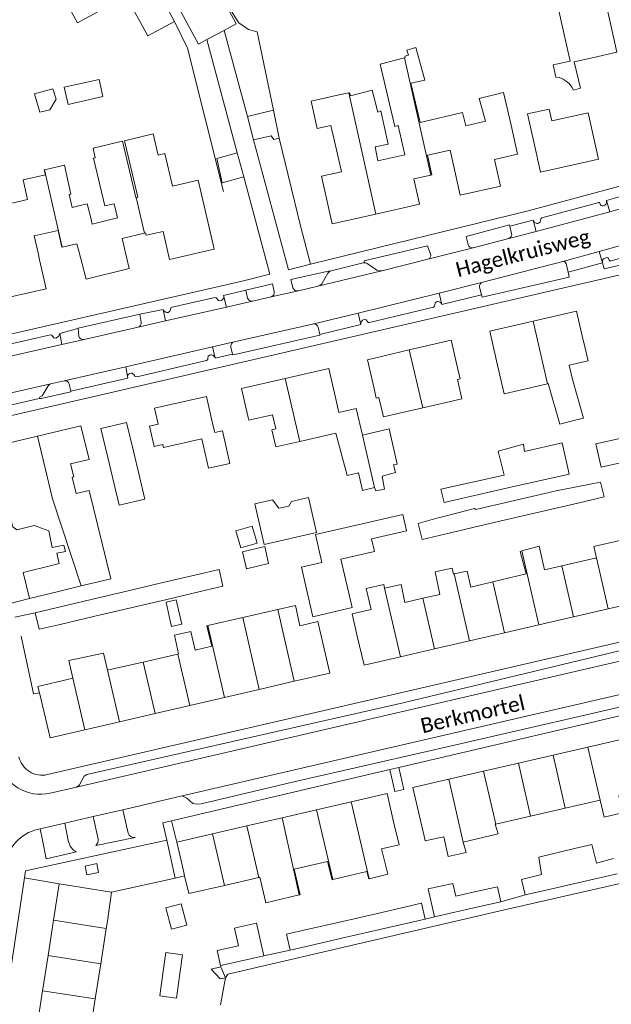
# Model space of a CAD drawing. Extents: x 177628 to 188968, y 384226 to 390673.
# Tile 182 of 256: x 184486 to 184586, y 384990 to 385155. Entities that reach past the tile are written whole.
import ezdxf

# ---------------------------------------------------------------- set-up
doc = ezdxf.new("R2010")
doc.units = 0
for name, color, linetype, lineweight in [('B01_D', 14, 'Continuous', 9), ('B01_F', 14, 'Continuous', 9), ('B01_T', 14, 'Continuous', 9), ('B02_D', 14, 'Continuous', 9), ('B02_F', 14, 'Continuous', 9), ('B02_T', 14, 'Continuous', 9), ('B07_D', 14, 'Continuous', 9), ('B11_F', 14, 'Continuous', 9), ('B11_S', 14, 'Continuous', 9), ('B14_F', 14, 'Continuous', 9), ('T01_F', 253, 'Continuous', 9), ('T01_T', 253, 'Continuous', 9), ('T04_F', 253, 'HAAG', 9), ('T05_F', 253, 'Continuous', 9), ('T22_D', 253, 'Continuous', 9), ('T22_F', 253, 'Continuous', 9), ('T22_T', 253, 'Continuous', 9), ('V00_F', 8, 'Continuous', 9), ('V00_T', 8, 'Continuous', 9), ('Z06', 7, 'Continuous', 9)]:
    doc.layers.add(name, color=color, linetype=linetype, lineweight=lineweight)
doc.styles.add('Legend', font='calibri.ttf')
doc.linetypes.add('HAAG', pattern='A,4,-1,[5,TOPOCAD.SHX,S=0.35,R=0,X=-0.35,Y=-0.35],-1', length=6)

msp = doc.modelspace()

# ---------------------------------------------------------------- linework, layer by layer
at = {"layer": 'B01_D', "linetype": 'Continuous'}
for points in [[(184493.473, 385164.837), (184491.795, 385163.923), (184493.552, 385160.699), (184493.04, 385160.42), (184496.11, 385154.773), (184504.274, 385159.212), (184507.9, 385152.544)], [(184582.568, 385136.603), (184581.903, 385139.615), (184575.781, 385138.261), (184575.339, 385140.259), (184571.709, 385139.457), (184572.808, 385134.459)], [(184502.807, 385121.97), (184498.571, 385120.922), (184498.255, 385122.2)], [(184495.994, 385117.609), (184496.264, 385116.589)], [(184489.727, 385114.925), (184489.467, 385116.095)], [(184581.161, 385101.045), (184581.077, 385101.394)], [(184566.52, 385097.961), (184567.81, 385092.409), (184575.085, 385094.092)], [(184578.706, 385097.224), (184579.21, 385095.046)], [(184558.062, 385090.944), (184560.692, 385091.556), (184559.934, 385094.813), (184560.386, 385094.918), (184560.012, 385096.543)], [(184575.085, 385094.092), (184575.185, 385094.115)], [(184545.931, 385093.297), (184546.304, 385091.698), (184546.755, 385091.803), (184547.517, 385088.531), (184554.105, 385090.058)], [(184543.959, 385085.467), (184542.923, 385089.947), (184540.01, 385089.273), (184539.435, 385091.784)], [(184524.798, 385088.44), (184524.906, 385087.981), (184528.863, 385088.889), (184529.407, 385086.525), (184528.764, 385086.377), (184529.435, 385083.473)], [(184510.423, 385083.901), (184510.539, 385083.391), (184516.997, 385084.854), (184518.119, 385079.903), (184521.701, 385080.715), (184520.463, 385086.177), (184519.152, 385085.88), (184518.861, 385087.168)], [(184583.291, 385064.856), (184577.458, 385063.506)], [(184577.458, 385063.506), (184574.55, 385062.833)], [(184571.487, 385062.124), (184565.855, 385060.821)], [(184543.113, 385051.687), (184542.249, 385055.41), (184545.429, 385056.145), (184544.616, 385059.659), (184547.558, 385060.348), (184547.699, 385059.737)], [(184562.864, 385060.059), (184562.162, 385059.897)], [(184551.11, 385057.34), (184554.141, 385058.041)], [(184554.141, 385058.041), (184556.953, 385058.692)], [(184533.467, 385053.413), (184536.499, 385054.114), (184537.39, 385050.275)], [(184515.883, 385049.347), (184518.653, 385049.987)], [(184512.981, 385048.676), (184507.151, 385047.328)], [(184513.051, 385048.692), (184512.981, 385048.676)], [(184507.151, 385047.328), (184503.346, 385046.448)], [(184494.619, 385044.428), (184495.303, 385044.588)], [(184578.057, 385022.785), (184572.222, 385021.434)], [(184583.893, 385024.137), (184578.057, 385022.785)], [(184553.585, 385021.412), (184554.338, 385018.09)], [(184572.222, 385021.434), (184566.388, 385020.083)], [(184566.388, 385020.083), (184566.276, 385020.057)], [(184501.116, 385003.784), (184500.924, 385002.554)], [(184500.924, 385002.554), (184500.002, 384996.634)], [(184500.002, 384996.634), (184499.079, 384990.715)], [(184499.079, 384990.715), (184498.157, 384984.795)]]:
    msp.add_lwpolyline(points, dxfattribs=at)
at = {"layer": 'B01_F', "linetype": 'Continuous'}
for points in [[(184568.956, 385137.555), (184567.681, 385143.049)], [(184512.809, 385127.497), (184512.068, 385127.321), (184510.757, 385132.786)], [(184493.545, 385117.057), (184493.469, 385117.04), (184492.841, 385119.83), (184488.831, 385118.927)], [(184495.994, 385117.609), (184493.545, 385117.057)], [(184495.303, 385044.588), (184494.613, 385047.589), (184500.482, 385048.796)]]:
    msp.add_lwpolyline(points, dxfattribs=at)
at = {"layer": 'B01_T', "linetype": 'Continuous'}
for points in [[(184497.871, 385166.891), (184499.554, 385163.765), (184501.014, 385164.504), (184501.832, 385163.018), (184506.593, 385165.608), (184512.375, 385154.977)], [(184512.375, 385154.977), (184507.9, 385152.544)], [(184539.765, 385132.656), (184538.674, 385137.522), (184536.376, 385137.007), (184535.346, 385141.602), (184540.268, 385142.704)], [(184568.956, 385137.555), (184570.055, 385132.677), (184566.153, 385131.798), (184567.168, 385127.291), (184560.409, 385125.768), (184558.702, 385133.375), (184554.887, 385132.52), (184555.63, 385129.202), (184555.469, 385129.166)], [(184582.568, 385136.603), (184583.63, 385131.813), (184573.874, 385129.65), (184572.808, 385134.459)], [(184540.428, 385129.698), (184539.765, 385132.656)], [(184546.235, 385122.609), (184538.906, 385120.967), (184537.116, 385128.956), (184540.428, 385129.698)], [(184555.469, 385129.166), (184552.605, 385128.524), (184553.561, 385124.25), (184546.235, 385122.609)], [(184517.715, 385122.554), (184519.063, 385116.718), (184511.577, 385115.001)], [(184507.331, 385119.394), (184503.623, 385118.493)], [(184511.577, 385115.001), (184510.509, 385119.687), (184507.64, 385119.082), (184507.548, 385119.447), (184507.331, 385119.394)], [(184496.264, 385116.589), (184497.545, 385111.646), (184504.805, 385113.45), (184503.623, 385118.493)], [(184484.921, 385108.729), (184490.819, 385110.049), (184489.727, 385114.925)], [(184581.077, 385101.394), (184579.944, 385106.283), (184572.656, 385104.594)], [(184572.656, 385104.594), (184565.374, 385102.906), (184566.52, 385097.961)], [(184560.012, 385096.543), (184558.877, 385101.418), (184551.84, 385099.78)], [(184551.84, 385099.78), (184544.804, 385098.142), (184545.931, 385093.297)], [(184539.435, 385091.784), (184538.305, 385096.664), (184530.989, 385094.97)], [(184530.989, 385094.97), (184523.678, 385093.277), (184524.798, 385088.44)], [(184509.65, 385087.33), (184509.045, 385089.998), (184517.77, 385091.976), (184518.861, 385087.168)], [(184498.03, 385081.363), (184496.678, 385087.039), (184489.359, 385085.297)], [(184489.359, 385085.297), (184482.039, 385083.555), (184482.74, 385080.612)], [(184488.02, 385058.01), (184486.957, 385062.399), (184491.928, 385063.603)], [(184492.899, 385059.192), (184488.02, 385058.01)], [(184585.269, 385056.288), (184591.103, 385057.635)], [(184579.435, 385054.941), (184585.269, 385056.288)], [(184573.601, 385053.594), (184579.435, 385054.941)], [(184567.83, 385052.262), (184573.601, 385053.594)], [(184543.113, 385051.687), (184544.238, 385046.815), (184550.355, 385048.227)], [(184556.1, 385049.554), (184561.978, 385050.911)], [(184561.978, 385050.911), (184567.83, 385052.262)], [(184532.527, 385044.096), (184538.5, 385045.48), (184537.39, 385050.275)], [(184550.355, 385048.227), (184556.1, 385049.554)], [(184494.619, 385044.428), (184489.445, 385043.205), (184489.688, 385042.177)], [(184520.815, 385041.382), (184526.645, 385042.733)], [(184526.645, 385042.733), (184532.527, 385044.096)], [(184489.688, 385042.177), (184491.482, 385034.585), (184497.338, 385035.942)], [(184514.985, 385040.031), (184520.815, 385041.382)], [(184509.154, 385038.68), (184514.985, 385040.031)], [(184503.148, 385037.288), (184509.154, 385038.68)], [(184497.338, 385035.942), (184503.148, 385037.288)], [(184581.842, 385033.032), (184587.678, 385034.376)], [(184576.006, 385031.688), (184581.842, 385033.032)], [(184570.17, 385030.344), (184576.006, 385031.688)], [(184564.34, 385029.001), (184570.17, 385030.344)], [(184558.499, 385027.656), (184564.34, 385029.001)], [(184553.585, 385021.412), (184552.466, 385026.266), (184558.499, 385027.656)], [(184542.089, 385023.857), (184548.109, 385025.257), (184549.217, 385020.494)], [(184536.264, 385022.502), (184542.089, 385023.857)], [(184524.552, 385019.778), (184530.493, 385021.16)], [(184530.493, 385021.16), (184536.264, 385022.502)], [(184518.787, 385018.437), (184524.552, 385019.778)], [(184549.217, 385020.494), (184550.118, 385016.619), (184547.201, 385015.941)], [(184518.787, 385018.437), (184512.767, 385017.037)], [(184512.767, 385017.037), (184513.887, 385012.222)], [(184532.485, 385012.518), (184538.115, 385013.827)], [(184513.887, 385012.222), (184514.082, 385011.382)], [(184514.082, 385011.382), (184514.776, 385008.399), (184520.796, 385009.799)], [(184526.561, 385011.14), (184526.71, 385011.175)], [(184492.072, 385003.934), (184493.026, 385010.055)], [(184493.026, 385010.055), (184501.833, 385008.675)], [(184520.796, 385009.799), (184526.561, 385011.14)], [(184501.833, 385008.675), (184501.116, 385003.784)], [(184492.072, 385003.934), (184491.149, 384998.014)], [(184491.149, 384998.014), (184490.227, 384992.094)], [(184490.227, 384992.094), (184489.304, 384986.174)]]:
    msp.add_lwpolyline(points, dxfattribs=at)
at = {"layer": 'B02_D', "linetype": 'Continuous'}
for points in [[(184578.855, 385148.306), (184576.773, 385157.765), (184580.65, 385158.619)], [(184580.65, 385158.619), (184584.581, 385159.484), (184586.714, 385149.797), (184582.843, 385148.945)], [(184582.843, 385148.945), (184579.551, 385148.22)], [(184549.17, 385080.449), (184549.835, 385080.604), (184548.469, 385086.51), (184543.959, 385085.467)]]:
    msp.add_lwpolyline(points, dxfattribs=at)
at = {"layer": 'B02_F', "linetype": 'Continuous'}
for points in [[(184580.593, 385143.778), (184579.551, 385148.22)], [(184571.015, 385083.943), (184566.779, 385082.78)], [(184519.876, 385062.898), (184516.039, 385061.992)], [(184516.039, 385061.992), (184510.213, 385060.617)], [(184504.391, 385059.242), (184498.39, 385057.825)], [(184510.213, 385060.617), (184504.391, 385059.242)], [(184498.39, 385057.825), (184492.514, 385056.438)], [(184492.514, 385056.438), (184488.998, 385055.608)], [(184488.998, 385055.608), (184489.653, 385052.83)], [(184586.749, 385011.75), (184580.909, 385010.407)], [(184566.646, 385009.546), (184567.213, 385007.049)], [(184571.31, 385008.199), (184570.685, 385010.758)], [(184580.909, 385010.407), (184575.071, 385009.064)], [(184556.072, 385004.52), (184555.013, 385009.184)], [(184575.071, 385009.064), (184571.31, 385008.199)], [(184510.932, 385005.995), (184513.509, 385006.67), (184514.446, 385003.096)], [(184553.905, 385006.78), (184554.519, 385004.097)], [(184567.213, 385007.049), (184563.395, 385006.182)], [(184563.395, 385006.182), (184556.072, 385004.52)], [(184526.178, 385003.425), (184527.4, 384997.942)], [(184554.519, 385004.097), (184547.135, 385002.406)], [(184531.833, 384998.902), (184531.219, 385001.585)], [(184547.135, 385002.406), (184541.262, 385001.061)], [(184535.247, 384999.684), (184531.833, 384998.902)], [(184541.262, 385001.061), (184535.247, 384999.684)], [(184520.135, 384996.324), (184519.575, 384998.835)], [(184527.4, 384997.942), (184524.435, 384997.282)], [(184524.435, 384997.282), (184520.135, 384996.324)]]:
    msp.add_lwpolyline(points, dxfattribs=at)
at = {"layer": 'B02_T', "linetype": 'Continuous'}
for points in [[(184501.198, 385081.728), (184500.044, 385086.57), (184504.333, 385087.592), (184505.48, 385082.779)], [(184501.198, 385081.728), (184503.116, 385073.681), (184507.405, 385074.703), (184505.48, 385082.779)], [(184542.251, 385056.47), (184539.183, 385055.759)], [(184539.183, 385055.759), (184535.632, 385054.937)], [(184499.653, 385011.963), (184499.329, 385013.447), (184497.367, 385013.018), (184497.689, 385011.546), (184499.653, 385011.963)]]:
    msp.add_lwpolyline(points, dxfattribs=at)
at = {"layer": 'B07_D', "linetype": 'Continuous'}
for points in [[(184551.014, 385148.896), (184555.469, 385129.166)], [(184541.672, 385142.989), (184546.235, 385122.609)], [(184490.552, 385130.067), (184493.545, 385117.057)], [(184505.977, 385125.403), (184507.331, 385119.394)], [(184572.656, 385104.594), (184575.085, 385094.092)], [(184551.84, 385099.78), (184554.105, 385090.058)], [(184530.989, 385094.97), (184533.434, 385084.399)], [(184489.359, 385085.297), (184491.869, 385074.771), (184496.69, 385060.11)], [(184543.959, 385085.467), (184546.022, 385076.674)], [(184573.601, 385053.594), (184570.74, 385065.989)], [(184585.269, 385056.288), (184583.291, 385064.856)], [(184579.435, 385054.941), (184577.458, 385063.506)], [(184559.386, 385062.143), (184561.978, 385050.911)], [(184565.855, 385060.821), (184567.83, 385052.262)], [(184547.699, 385059.737), (184550.355, 385048.227)], [(184556.1, 385049.554), (184554.141, 385058.041)], [(184529.736, 385056.142), (184532.527, 385044.096)], [(184526.645, 385042.733), (184523.85, 385054.798)], [(184520.815, 385041.382), (184518.015, 385053.466)], [(184514.985, 385040.031), (184512.981, 385048.676)], [(184501.144, 385045.939), (184503.148, 385037.288)], [(184509.154, 385038.68), (184507.151, 385047.328)], [(184495.303, 385044.588), (184497.338, 385035.942)], [(184583.893, 385024.137), (184581.842, 385033.032)], [(184578.057, 385022.785), (184576.006, 385031.688)], [(184572.222, 385021.434), (184570.17, 385030.344)], [(184564.34, 385029.001), (184566.388, 385020.083)], [(184558.499, 385027.656), (184560.917, 385017.051)], [(184545.099, 385010.914), (184542.089, 385023.857)], [(184530.493, 385021.16), (184533.367, 385008.179)], [(184538.993, 385010.766), (184536.264, 385022.502)], [(184524.552, 385019.778), (184526.561, 385011.14)], [(184520.796, 385009.799), (184518.787, 385018.437)], [(184500.924, 385002.554), (184492.072, 385003.934)], [(184500.002, 384996.634), (184491.149, 384998.014)], [(184499.079, 384990.715), (184490.227, 384992.094)]]:
    msp.add_lwpolyline(points, dxfattribs=at)
at = {"layer": 'B11_F', "linetype": 'Continuous'}
for points in [[(184575.185, 385094.115), (184577.129, 385087.301)], [(184579.024, 385087.8), (184581.103, 385088.312), (184579.21, 385095.046)], [(184579.024, 385087.8), (184577.129, 385087.301)], [(184554.338, 385018.09), (184554.524, 385017.284), (184557.623, 385017.958), (184558.37, 385014.647)], [(184558.37, 385014.647), (184561.398, 385015.315), (184560.917, 385017.051)]]:
    msp.add_lwpolyline(points, dxfattribs=at)
at = {"layer": 'B11_S', "linetype": 'Continuous'}
for points in [[(184551.014, 385148.896), (184551.167, 385148.937), (184551.118, 385149.127), (184551.695, 385149.315), (184551.415, 385150.149), (184552.953, 385150.605), (184554.473, 385145.127), (184552.125, 385144.61), (184553.699, 385137.98), (184560.803, 385139.704), (184561.355, 385137.437), (184564.659, 385138.2), (184563.589, 385142.026), (184567.681, 385143.049)], [(184541.672, 385142.989), (184541.783, 385143.012), (184541.945, 385142.477), (184545.616, 385143.442), (184546.534, 385139.751), (184547.064, 385139.935), (184548.294, 385134.363), (184546.122, 385133.904), (184546.557, 385131.565), (184551.121, 385132.593), (184549.984, 385137.495), (184549.403, 385137.313), (184546.952, 385147.812), (184551.014, 385148.896)], [(184540.268, 385142.704), (184541.672, 385142.989)], [(184509.64, 385132.52), (184508.792, 385136.082), (184503.973, 385134.935), (184504.821, 385131.373)], [(184505.977, 385125.403), (184505.893, 385125.383), (184503.638, 385134.878), (184498.71, 385133.705), (184499.09, 385132.087), (184498.776, 385132.012), (184500.686, 385123.988), (184502.248, 385124.36), (184502.807, 385121.97)], [(184510.757, 385132.786), (184509.64, 385132.52)], [(184498.255, 385122.2), (184497.732, 385124.315), (184495.174, 385123.739), (184494.685, 385125.91), (184494.99, 385125.978), (184493.9, 385130.82), (184490.552, 385130.067)], [(184504.821, 385131.373), (184506.233, 385125.464), (184505.977, 385125.403)], [(184490.552, 385130.067), (184490.5, 385130.055), (184490.696, 385129.181), (184486.955, 385128.339), (184487.696, 385125.049), (184481.621, 385123.681), (184482.104, 385121.533), (184482.058, 385121.523)], [(184512.809, 385127.497), (184516.384, 385128.322), (184517.715, 385122.554)], [(184489.467, 385116.095), (184488.831, 385118.927)], [(184578.706, 385097.224), (184581.874, 385097.955), (184581.161, 385101.045)], [(184554.105, 385090.058), (184558.062, 385090.944)], [(184510.423, 385083.901), (184508.999, 385083.561), (184508.182, 385086.979), (184509.65, 385087.33)], [(184546.022, 385076.674), (184543.986, 385076.178), (184543.294, 385079.109), (184541.433, 385078.666), (184539.483, 385085.784), (184533.434, 385084.399)], [(184529.435, 385083.473), (184533.434, 385084.399)], [(184498.03, 385081.363), (184494.932, 385080.617), (184495.483, 385078.452), (184495.18, 385078.392), (184495.861, 385075.65), (184498.05, 385076.177), (184501.691, 385061.322), (184496.69, 385060.11)], [(184484.469, 385073.011), (184485.216, 385070.055), (184485.889, 385069.555), (184488.823, 385070.289), (184491.272, 385069.4), (184491.859, 385066.566), (184493.822, 385066.975), (184494.09, 385065.925), (184492.637, 385065.621), (184493.018, 385063.874), (184491.928, 385063.603)], [(184583.291, 385064.856), (184582.877, 385066.764), (184588.694, 385068.068)], [(184570.74, 385065.989), (184570.5, 385065.924), (184571.487, 385062.124)], [(184574.55, 385062.833), (184573.659, 385066.781), (184570.74, 385065.989)], [(184559.386, 385062.143), (184559.259, 385062.118), (184559.026, 385063.128), (184556.2, 385062.492), (184556.953, 385058.692)], [(184562.162, 385059.897), (184561.563, 385062.576), (184559.386, 385062.143)], [(184562.864, 385060.059), (184565.855, 385060.821)], [(184496.69, 385060.11), (184492.899, 385059.192)], [(184547.699, 385059.737), (184550.504, 385060.355), (184551.11, 385057.34)], [(184529.736, 385056.142), (184523.85, 385054.798)], [(184533.467, 385053.413), (184532.699, 385056.818), (184529.736, 385056.142)], [(184523.85, 385054.798), (184518.015, 385053.466)], [(184518.015, 385053.466), (184517.855, 385053.429), (184518.653, 385049.987)], [(184515.883, 385049.347), (184515.165, 385052.462), (184512.379, 385051.865), (184513.051, 385048.692)], [(184500.482, 385048.796), (184501.144, 385045.939)], [(184501.144, 385045.939), (184503.346, 385046.448)], [(184583.893, 385024.137), (184584.611, 385021.242), (184587.61, 385021.962), (184587.059, 385024.871)], [(184560.917, 385017.051), (184566.778, 385018.479), (184566.276, 385020.057)], [(184547.201, 385015.941), (184548.229, 385011.666), (184545.099, 385010.914)], [(184538.993, 385010.766), (184538.859, 385010.734), (184538.115, 385013.827)], [(184526.71, 385011.175), (184527.73, 385006.849), (184533.367, 385008.179)], [(184533.367, 385008.179), (184533.501, 385008.211), (184532.485, 385012.518)], [(184545.099, 385010.914), (184545.026, 385010.896), (184544.726, 385012.145), (184538.993, 385010.766)]]:
    msp.add_lwpolyline(points, dxfattribs=at)
at = {"layer": 'B14_F', "linetype": 'Continuous'}
for points in [[(184578.855, 385148.306), (184576.026, 385147.677), (184576.464, 385145.594), (184577.005, 385145.54), (184577.702, 385145.278), (184578.229, 385144.961), (184578.736, 385144.581), (184579.172, 385143.946), (184579.439, 385143.434), (184580.593, 385143.778)], [(184500.351, 385142.347), (184499.71, 385145.221), (184493.884, 385143.923), (184494.525, 385141.049), (184500.351, 385142.347)], [(184491.468, 385140.147), (184489.755, 385139.735), (184488.891, 385142.819), (184491.976, 385143.683), (184492.486, 385141.947), (184491.468, 385140.147)], [(184568.419, 385076.593), (184578.695, 385078.928), (184577.545, 385084.148), (184571.23, 385082.698), (184571.015, 385083.943)], [(184587.998, 385085.036), (184583.214, 385083.998), (184584.063, 385080.099), (184588.847, 385081.137), (184587.998, 385085.036)], [(184566.779, 385082.78), (184567.802, 385078.71)], [(184549.17, 385080.449), (184549.516, 385079.158), (184547.301, 385078.559), (184547.664, 385076.393), (184546.219, 385076.073), (184546.022, 385076.674)], [(184567.802, 385078.71), (184557.164, 385076.373), (184557.683, 385074.154), (184568.419, 385076.593)], [(184581.12, 385074.27), (184584.606, 385075.085), (184583.975, 385077.545), (184580.516, 385076.877)], [(184580.516, 385076.877), (184576.534, 385076.108), (184574.638, 385075.666)], [(184536.232, 385069.074), (184527.434, 385067.076), (184525.885, 385073.899), (184528.882, 385074.58), (184529.908, 385073.199), (184531.605, 385073.513), (184532.029, 385074.307), (184534.896, 385074.958), (184536.232, 385069.074)], [(184568.82, 385074.309), (184563.053, 385072.965)], [(184574.638, 385075.666), (184568.82, 385074.309)], [(184575.278, 385072.904), (184581.12, 385074.27)], [(184563.053, 385072.965), (184563.042, 385072.962), (184562.801, 385073.12), (184557.186, 385071.675)], [(184569.458, 385071.544), (184575.278, 385072.904)], [(184537.169, 385064.056), (184536.085, 385068.748), (184545.135, 385070.839)], [(184545.135, 385070.839), (184550.763, 385072.14), (184551.399, 385069.388), (184545.77, 385068.087)], [(184557.186, 385071.675), (184556.865, 385071.592), (184553.349, 385070.614)], [(184563.692, 385070.196), (184569.458, 385071.544)], [(184522.69, 385069.369), (184525.453, 385070.17), (184526.286, 385067.299), (184523.523, 385066.498), (184522.69, 385069.369)], [(184553.349, 385070.614), (184554.02, 385067.935), (184557.843, 385068.829)], [(184557.843, 385068.829), (184563.692, 385070.196)], [(184545.77, 385068.087), (184545.519, 385068.029), (184546.007, 385065.918), (184540.369, 385064.615), (184542.251, 385056.47)], [(184523.806, 385065.826), (184524.488, 385062.983), (184528.212, 385063.867), (184527.598, 385066.723), (184523.806, 385065.826)], [(184516.697, 385059.155), (184520.542, 385060.058), (184519.876, 385062.898)], [(184535.632, 385054.937), (184533.71, 385063.256), (184537.169, 385064.056)], [(184505.04, 385056.441), (184509.672, 385057.528)], [(184509.672, 385057.528), (184510.889, 385057.792)], [(184510.889, 385057.792), (184516.697, 385059.155)], [(184511.669, 385054.261), (184511.901, 385053.274), (184513.622, 385053.678), (184512.661, 385057.774), (184510.986, 385057.381)], [(184499.037, 385055.032), (184505.04, 385056.441)], [(184511.669, 385054.261), (184510.986, 385057.381)], [(184493.169, 385053.655), (184499.037, 385055.032)], [(184489.653, 385052.83), (184493.169, 385053.655)], [(184586.163, 385014.292), (184583.291, 385013.549), (184582.505, 385016.671), (184579.626, 385015.975)], [(184579.626, 385015.975), (184573.589, 385014.515), (184574.079, 385011.597)], [(184574.079, 385011.597), (184570.685, 385010.758)], [(184555.013, 385009.184), (184559.154, 385010.124), (184559.646, 385007.957), (184562.826, 385008.679)], [(184562.826, 385008.679), (184566.646, 385009.546)], [(184546.509, 385005.086), (184553.905, 385006.78)], [(184510.932, 385005.995), (184511.869, 385002.421), (184514.446, 385003.096)], [(184540.639, 385003.742), (184546.509, 385005.086)], [(184526.178, 385003.425), (184523.163, 385002.753)], [(184534.652, 385002.371), (184540.639, 385003.742)], [(184523.163, 385002.753), (184522.463, 385002.597), (184523.124, 384999.626), (184519.575, 384998.835)], [(184531.219, 385001.585), (184534.652, 385002.371)], [(184513.757, 384998.135), (184510.94, 384998.532), (184510.441, 384994.993)], [(184513.252, 384994.557), (184513.757, 384998.135)], [(184510.441, 384994.993), (184509.91, 384991.23), (184512.727, 384990.833), (184513.252, 384994.557)]]:
    msp.add_lwpolyline(points, dxfattribs=at)
at = {"layer": 'T01_F', "linetype": 'Continuous'}
msp.add_lwpolyline([(184520.144, 384989.717), (184520.943, 384994.258)], dxfattribs=at)
at = {"layer": 'T01_T', "linetype": 'Continuous'}
msp.add_lwpolyline([(184567.213, 385007.049), (184571.31, 385008.199)], dxfattribs=at)
at = {"layer": 'T04_F', "linetype": 'HAAG'}
for points in [[(184526.291, 385153.264), (184524.833, 385153.646), (184523.221, 385154.747), (184522.091, 385156.489), (184518.316, 385163.936)], [(184529.043, 385140.085), (184526.291, 385153.264)], [(184535.228, 385114.168), (184533.586, 385120.662), (184530.001, 385135.389)], [(184487.205, 385011.046), (184493.026, 385010.055)]]:
    msp.add_lwpolyline(points, dxfattribs=at)
at = {"layer": 'T05_F', "linetype": 'Continuous'}
for points in [[(184520.641, 385126.396), (184514.599, 385150.473), (184512.375, 385154.977)], [(184488.02, 385058.01), (184480.565, 385056.121)], [(184489.688, 385042.177), (184488.723, 385041.975), (184486.633, 385051.691)], [(184512.51, 385011.028), (184501.833, 385008.675)], [(184527.4, 384997.942), (184531.833, 384998.902)], [(184520.943, 384994.258), (184520.053, 384994.068)]]:
    msp.add_lwpolyline(points, dxfattribs=at)
at = {"layer": 'T22_D', "linetype": 'Continuous'}
for points in [[(184556.072, 385004.52), (184554.519, 385004.097)], [(184520.135, 384996.324), (184520.178, 384996.129)], [(184520.178, 384996.129), (184520.943, 384994.258)]]:
    msp.add_lwpolyline(points, dxfattribs=at)
at = {"layer": 'T22_F', "linetype": 'Continuous'}
for points in [[(184530.001, 385135.389), (184529.043, 385140.085)], [(184520.397, 385127.836), (184519.535, 385131.975)], [(184549.435, 385025.565), (184550.923, 385025.911)], [(184512.51, 385011.028), (184514.082, 385011.382)], [(184520.053, 384994.068), (184518.567, 384995.716)]]:
    msp.add_lwpolyline(points, dxfattribs=at)
at = {"layer": 'T22_T', "linetype": 'Continuous'}
msp.add_lwpolyline([(184511.889, 385020.666), (184510.43, 385020.325)], dxfattribs=at)
at = {"layer": 'V00_F', "linetype": 'Continuous'}
for points in [[(184524.635, 385138.982), (184529.043, 385140.085)], [(184530.001, 385135.389), (184529.108, 385135.161), (184528.636, 385135.764), (184525.682, 385135.086)], [(184522.949, 385132.904), (184519.535, 385131.975)], [(184524.023, 385128.897), (184520.397, 385127.836)], [(184495.917, 385026.317), (184496.201, 385026.472), (184496.408, 385026.7), (184497.226, 385028.164), (184497.664, 385028.421), (184550.792, 385040.49), (184602.491, 385052.918), (184602.714, 385052.835), (184603.149, 385051.151)], [(184597.63, 385042.15), (184554.798, 385032.309), (184533.153, 385027.372), (184516.851, 385023.476)], [(184516.851, 385023.476), (184516.15, 385023.421), (184515.491, 385023.573), (184514.475, 385024.475), (184513.704, 385024.828)], [(184498.741, 385021.364), (184499.586, 385017.532)], [(184504.637, 385018.583), (184503.701, 385022.512)], [(184494.868, 385016.395), (184494.552, 385017.325), (184493.948, 385020.254)], [(184511.083, 385017.405), (184510.43, 385020.325)], [(184512.767, 385017.037), (184511.889, 385020.666)], [(184490.202, 385017.367), (184489.802, 385019.294)], [(184499.187, 385016.504), (184505.765, 385017.844)], [(184487.383, 385012.218), (184511.083, 385017.405)], [(184490.202, 385017.367), (184490.826, 385014.259), (184495.952, 385015.443)], [(184512.51, 385011.028), (184511.083, 385017.405)], [(184604.977, 385014.167), (184567.83, 385005.694), (184521.38, 384994.868), (184520.943, 384994.258)], [(184520.178, 384996.129), (184518.567, 384995.716)]]:
    msp.add_lwpolyline(points, dxfattribs=at)
at = {"layer": 'V00_F', "linetype": 'Continuous', "extrusion": (0, 0, -1)}
for centre, radius, start, end in [((-184505.583, 385018.796), 0.97, 259.17661, 347.28436), ((-184496.661, 385017.343), 2.028, 290.45251, 332.12855), ((-184498.26, 385017.455), 1.328, 176.68223, 225.74345)]:
    msp.add_arc(centre, radius, start, end, dxfattribs=at)
at = {"layer": 'V00_T', "linetype": 'Continuous'}
for points in [[(184520.74, 385153.48), (184522.75, 385154.58), (184507.05, 385183.76), (184514.72, 385187.92), (184509.02, 385198.51)], [(184517.84, 385151.96), (184516.41, 385151.18), (184507.15, 385168.35), (184505.66, 385167.56), (184504.01, 385170.59)], [(184707.39, 385151.908), (184608.86, 385117.37), (184479.922, 385087.599)], [(184517.84, 385151.96), (184520.74, 385153.48)], [(184522.949, 385132.904), (184517.84, 385151.96)], [(184524.635, 385138.982), (184520.74, 385153.48)], [(184639.39, 385144.079), (184604.58, 385132.69), (184590.76, 385128.27), (184571.83, 385123.15), (184535.228, 385114.168)], [(184525.682, 385135.086), (184524.635, 385138.982)], [(184535.228, 385114.168), (184531.545, 385113.264), (184525.682, 385135.086)], [(184524.023, 385128.897), (184522.949, 385132.904)], [(184524.023, 385128.897), (184528.422, 385112.49), (184523.75, 385111.34), (184338.675, 385068.996), (184323.98, 385065.552), (184319.405, 385068.345), (184317.11, 385078.09), (184316.587, 385080.159), (184315.987, 385082.207)], [(184590.888, 385126.585), (184584.983, 385124.898)], [(184583.529, 385124.514), (184574.139, 385121.969)], [(184585.523, 385123.005), (184584.983, 385124.898)], [(184591.375, 385124.655), (184585.523, 385123.005)], [(184585.523, 385123.005), (184573.155, 385119.664)], [(184568.728, 385120.563), (184568.664, 385120.782), (184561.41, 385118.834), (184561.715, 385117.488)], [(184572.681, 385121.584), (184568.728, 385120.563)], [(184569.046, 385119.356), (184568.728, 385120.563)], [(184572.681, 385121.584), (184573.155, 385119.664)], [(184573.902, 385121.594), (184573.837, 385121.263), (184573.561, 385121.069)], [(184574.139, 385121.969), (184573.934, 385121.836), (184573.902, 385121.594)], [(184573.155, 385119.664), (184568.583, 385118.521)], [(184597.935, 385120.281), (184583.742, 385116.314)], [(184555.433, 385115.877), (184554.915, 385117.285), (184544.27, 385114.739), (184544.343, 385114.424)], [(184568.583, 385118.521), (184562.56, 385116.951)], [(184598.486, 385118.406), (184598.934, 385116.704), (184584.608, 385113.397), (184584.289, 385114.421)], [(184597.043, 385117.955), (184585.771, 385114.76)], [(184562.56, 385116.951), (184554.986, 385115.017)], [(184583.742, 385116.314), (184577.636, 385114.638)], [(184584.289, 385114.421), (184583.742, 385116.314)], [(184544.343, 385114.424), (184544.088, 385114.394), (184538.737, 385113.051)], [(184544.343, 385114.424), (184544.559, 385114.399), (184544.773, 385114.312), (184546.418, 385113.188), (184546.805, 385113.071), (184547.208, 385113.094)], [(184547.208, 385113.094), (184554.986, 385115.017)], [(184577.636, 385114.638), (184564.177, 385111.171)], [(184577.636, 385114.638), (184577.985, 385114.601), (184578.203, 385114.327)], [(184578.203, 385114.327), (184578.523, 385112.863)], [(184584.289, 385114.421), (184578.523, 385112.863)], [(184538.737, 385113.051), (184538.255, 385113.044), (184531.948, 385111.594), (184532.273, 385110.209)], [(184547.208, 385113.094), (184536.506, 385110.468)], [(184538.737, 385113.051), (184538.394, 385112.916), (184538.133, 385112.656), (184537.147, 385110.915), (184536.865, 385110.636), (184536.506, 385110.468)], [(184578.523, 385112.863), (184578.714, 385112.026), (184564.074, 385108.635), (184563.958, 385109.053)], [(184529.149, 385109.595), (184528.851, 385110.862), (184524.361, 385109.811)], [(184536.506, 385110.468), (184533.206, 385109.725)], [(184564.177, 385111.171), (184556.849, 385109.327)], [(184524.361, 385109.811), (184520.648, 385108.93)], [(184521.129, 385106.963), (184520.648, 385108.93)], [(184524.361, 385109.811), (184524.688, 385108.504)], [(184533.206, 385109.725), (184528.661, 385108.725)], [(184556.849, 385109.327), (184543.255, 385105.976)], [(184556.849, 385109.327), (184557.333, 385107.402)], [(184563.958, 385109.053), (184557.333, 385107.402)], [(184563.958, 385109.053), (184563.664, 385110.307)], [(184519.184, 385108.591), (184511.977, 385106.962)], [(184519.554, 385108.356), (184519.415, 385108.546), (184519.184, 385108.591)], [(184520.103, 385108.047), (184519.77, 385108.098), (184519.554, 385108.356)], [(184525.502, 385107.969), (184521.129, 385106.963)], [(184528.661, 385108.725), (184525.502, 385107.969)], [(184556.114, 385107.378), (184556.094, 385107.132), (184555.899, 385106.981)], [(184556.441, 385107.879), (184556.174, 385107.696), (184556.114, 385107.378)], [(184506.547, 385105.783), (184496.202, 385103.462)], [(184510.481, 385106.592), (184506.547, 385105.783)], [(184506.801, 385104.464), (184506.547, 385105.783)], [(184510.481, 385106.592), (184510.87, 385104.644)], [(184521.129, 385106.963), (184510.87, 385104.644)], [(184511.711, 385106.601), (184511.638, 385106.267), (184511.348, 385106.086)], [(184511.977, 385106.962), (184511.773, 385106.834), (184511.711, 385106.601)], [(184543.255, 385105.976), (184535.603, 385104.13)], [(184543.702, 385104.044), (184543.255, 385105.976)], [(184555.899, 385106.981), (184545.16, 385104.391)], [(184510.87, 385104.644), (184506.283, 385103.618)], [(184535.603, 385104.13), (184522.434, 385101.123)], [(184543.702, 385104.044), (184536.805, 385102.383)], [(184544.781, 385104.602), (184544.583, 385104.865), (184544.255, 385104.9)], [(184545.16, 385104.391), (184544.926, 385104.416), (184544.781, 385104.602)], [(184491.535, 385102.32), (184483.188, 385100.426)], [(184491.924, 385102.077), (184491.774, 385102.269), (184491.535, 385102.32)], [(184493.103, 385102.546), (184492.906, 385102.024), (184492.443, 385101.747), (184492.104, 385101.827), (184491.924, 385102.077)], [(184496.202, 385103.462), (184495.924, 385103.308), (184493.103, 385102.546)], [(184493.488, 385100.697), (184493.103, 385102.546)], [(184496.202, 385103.462), (184496.307, 385102.101)], [(184497.208, 385101.547), (184506.283, 385103.618)], [(184536.805, 385102.383), (184536.818, 385102.277), (184522.514, 385098.995)], [(184536.531, 385103.582), (184536.805, 385102.383)], [(184493.488, 385100.697), (184482.11, 385098.127)], [(184497.208, 385101.547), (184493.488, 385100.697)], [(184522.434, 385101.123), (184518.774, 385100.3)], [(184518.774, 385100.3), (184504.199, 385096.965)], [(184518.348, 385098.915), (184518.076, 385098.708), (184518.018, 385098.372)], [(184518.774, 385100.3), (184519.248, 385098.373)], [(184522.123, 385099.048), (184519.248, 385098.373)], [(184522.123, 385099.048), (184521.85, 385100.232)], [(184522.165, 385098.938), (184522.123, 385099.048)], [(184522.514, 385098.995), (184522.165, 385098.938)], [(184517.799, 385098.006), (184506.057, 385095.274)], [(184518.018, 385098.372), (184517.981, 385098.146), (184517.799, 385098.006)], [(184504.199, 385096.965), (184493.848, 385094.607)], [(184504.517, 385095.309), (184504.199, 385096.965)], [(184506.057, 385095.274), (184505.72, 385095.36), (184505.551, 385095.663)], [(184491.814, 385094.163), (184478.541, 385091.123)], [(184490.155, 385092.046), (184491.157, 385093.724), (184491.446, 385094.003), (184491.814, 385094.163)], [(184491.814, 385094.163), (184493.848, 385094.607)], [(184494.676, 385094.07), (184494.949, 385092.836)], [(184494.949, 385092.836), (184504.568, 385095.045), (184504.517, 385095.309)], [(184494.949, 385092.836), (184494.958, 385092.713), (184490.005, 385091.612), (184489.628, 385091.642)], [(184489.628, 385091.642), (184481.343, 385089.693), (184480.97, 385089.534), (184480.694, 385089.472)], [(184490.155, 385092.046), (184489.828, 385091.927), (184489.628, 385091.642)], [(184485.54, 385054.85), (184488.998, 385055.608)], [(184491.048, 385028.407), (184604.333, 385054.63)], [(184495.917, 385026.317), (184603.149, 385051.151)], [(184599.353, 385044.659), (184513.704, 385024.828)], [(184598.707, 385040.959), (184550.063, 385029.589)], [(184550.063, 385029.589), (184548.576, 385029.241)], [(184550.063, 385029.589), (184550.923, 385025.911)], [(184548.576, 385029.241), (184511.889, 385020.666)], [(184548.576, 385029.241), (184549.435, 385025.565)], [(184495.917, 385026.317), (184491.495, 385025.293)], [(184503.701, 385022.512), (184513.704, 385024.828)], [(184493.948, 385020.254), (184498.741, 385021.364)], [(184498.741, 385021.364), (184503.701, 385022.512)], [(184489.802, 385019.294), (184493.948, 385020.254)], [(184489.401, 385019.201), (184489.802, 385019.294)], [(184487.383, 385012.218), (184487.205, 385011.046)], [(184487.205, 385011.046), (184480.876, 384969.287)]]:
    msp.add_lwpolyline(points, dxfattribs=at)
for centre, radius, start, end in [((184583.66, 385124.318), 0.236, 6.31199, 123.86007), ((184584.32, 385124.424), 0.433, 190.70523, 285.89191), ((184584.278, 385124.717), 0.727, 282.75132, 14.37913), ((184573.367, 385121.746), 0.705, 193.31144, 286.01389), ((184568.356, 385119.193), 0.709, 288.70155, 13.2825), ((184562.419, 385117.662), 0.725, 193.86727, 281.26057), ((184554.746, 385115.688), 0.713, 289.69992, 15.3722), ((184584.998, 385114.569), 0.724, 101.85031, 191.76382), ((184584.999, 385114.905), 0.401, 11.80396, 111.98537), ((184585.643, 385114.977), 0.252, 177.66486, 300.49659), ((184564.438, 385110.432), 0.784, 109.46452, 189.13603), ((184519.943, 385108.756), 0.726, 282.73561, 13.89746), ((184528.43, 385109.426), 0.738, 288.22823, 13.19393), ((184533.017, 385110.502), 0.799, 201.48097, 283.68237), ((184525.399, 385108.699), 0.737, 195.34452, 278.0258), ((184556.66, 385107.216), 0.698, 15.42607, 108.30234), ((184511.203, 385106.833), 0.761, 198.48051, 280.98196), ((184506.089, 385104.318), 0.726, 285.45943, 11.58287), ((184535.793, 385103.392), 0.762, 14.42122, 104.45361), ((184544.442, 385104.173), 0.751, 104.4123, 189.86051), ((184497.049, 385102.298), 0.768, 194.87216, 281.95542), ((184522.593, 385100.382), 0.758, 102.13923, 191.37563), ((184518.54, 385098.216), 0.725, 12.53656, 105.34887), ((184505.103, 385095.284), 0.587, 40.24295, 177.55533), ((184493.975, 385093.896), 0.722, 13.93785, 100.13124), ((184490.145, 385032.286), 3.983, 192.97321, 283.10219), ((184489.868, 385032.252), 7.147, 193.09357, 283.15991), ((184491.03, 385012.23), 7.159, 103.15131, 171.75102)]:
    msp.add_arc(centre, radius, start, end, dxfattribs=at)

# ---------------------------------------------------------------- texts
at = {"layer": 'Z06', "linetype": 'Continuous', "style": 'Legend'}
for s, rotation, p in [('Hagelkruisweg', 14.35578, (184560.033, 385111.994)), ('Berkmortel', 13.0075, (184554.079, 385035.344))]:
    msp.add_text(s, height=2.5, rotation=rotation, dxfattribs=at).set_placement(p)

doc.saveas('drawing.dxf')
